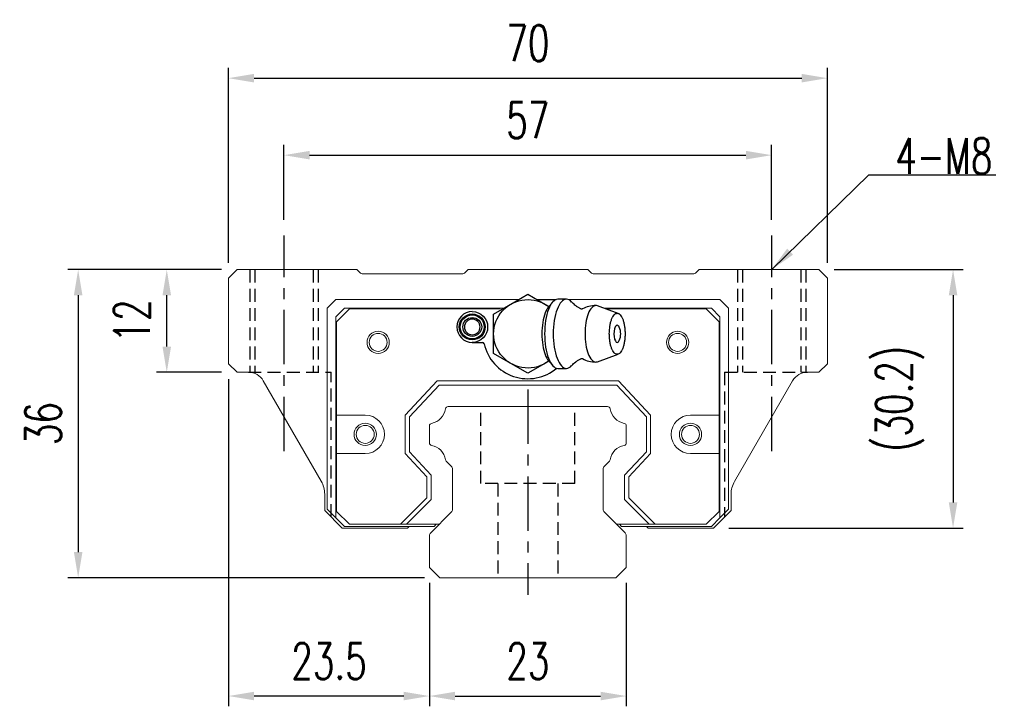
# Model space of a CAD drawing. Header units: millimetres. Extents: x 21 to 336, y 91 to 206.
# Tile 1 of 57: x 21 to 137, y 97 to 177. Entities that reach past the tile are written whole.
import ezdxf

# ---------------------------------------------------------------- set-up
doc = ezdxf.new("R2010")
doc.units = ezdxf.units.MM
doc.header["$PDSIZE"] = -1
doc.linetypes.add('CENTER', pattern=[10.16, 6.35, -1.27, 1.27, -1.27])
doc.linetypes.add('DASHED', pattern=[0.75, 0.5, -0.25])
for name, color, linetype in [('2', 7, 'Continuous'), ('CL', 1, 'CENTER'), ('DIM', 4, 'Continuous'), ('HID', 2, 'DASHED'), ('OUT', 3, 'Continuous')]:
    doc.layers.add(name, color=color, linetype=linetype)
doc.styles.add('DIM-7', font='SIMPLEX.shx', dxfattribs={"width": 0.7, "bigfont": 'chineset.shx'})
doc.dimstyles.new('CNS', dxfattribs={"dimtxt": 3.5, "dimasz": 2.5, "dimexe": 1, "dimexo": 1.5, "dimgap": 0.09, "dimtad": 0, "dimdsep": 46, "dimtxsty": 'DIM-7', "dimcen": 0.09, "dimclrd": 1, "dimclre": 1, "dimclrt": 4, "dimadec": 0, "dimazin": 0, "dimtfac": 1, "dimtix": 1, "dimtmove": 2, "dimatfit": 3, "dimfxl": 1, "dimtvp": 0.971429, "dimtolj": 1, "dimarcsym": 0})

# ---------------------------------------------------------------- blocks, each defined once
blk = doc.blocks.new('*D30')
at = {"layer": 'DEFPOINTS', "color": 0}
for p in [(115.9, 170.21), (45.9, 146.83), (115.9, 146.83)]:
    blk.add_point(p, dxfattribs=at)
at = {"layer": 'DIM', "color": 7, "lineweight": -2}
for p, q in [((45.9, 148.63), (45.9, 171.41)), ((115.9, 148.63), (115.9, 171.41)), ((48.9, 170.21), (112.9, 170.21))]:
    blk.add_line(p, q, dxfattribs=at)
at = {"layer": 'DIM', "color": 7}
for points in [[(48.9, 170.71), (48.9, 169.71), (45.9, 170.21)], [(112.9, 170.71), (112.9, 169.71), (115.9, 170.21)]]:
    blk.add_solid(points, dxfattribs=at)
at = {"layer": 'DIM', "color": 7, "insert": (80.9, 174.29), "char_height": 4.2, "attachment_point": 5, "style": 'DIM-7'}
blk.add_mtext('\\A1;70', dxfattribs=at)
blk = doc.blocks.new('*D31')
at = {"layer": 'DEFPOINTS', "color": 0}
for p in [(109.39, 161.21), (52.39, 151.84), (109.39, 151.84)]:
    blk.add_point(p, dxfattribs=at)
at = {"layer": 'DIM', "color": 7, "lineweight": -2}
for p, q in [((52.39, 153.64), (52.39, 162.41)), ((109.39, 153.64), (109.39, 162.41)), ((55.39, 161.21), (106.39, 161.21))]:
    blk.add_line(p, q, dxfattribs=at)
at = {"layer": 'DIM', "color": 7}
for points in [[(55.39, 161.71), (55.39, 160.71), (52.39, 161.21)], [(106.39, 161.71), (106.39, 160.71), (109.39, 161.21)]]:
    blk.add_solid(points, dxfattribs=at)
at = {"layer": 'DIM', "color": 7, "insert": (80.89, 165.29), "char_height": 4.2, "attachment_point": 5, "style": 'DIM-7'}
blk.add_mtext('\\A1;57', dxfattribs=at)
blk = doc.blocks.new('*D32')
at = {"layer": 'DEFPOINTS', "color": 0}
for p in [(69.39, 113.04), (92.39, 113.04), (92.39, 98.01)]:
    blk.add_point(p, dxfattribs=at)
at = {"layer": 'DIM', "color": 7, "lineweight": -2}
for p, q in [((69.39, 111.24), (69.39, 96.81)), ((92.39, 111.24), (92.39, 96.81)), ((72.39, 98.01), (89.39, 98.01))]:
    blk.add_line(p, q, dxfattribs=at)
at = {"layer": 'DIM', "color": 7}
for points in [[(72.39, 98.51), (72.39, 97.51), (69.39, 98.01)], [(89.39, 98.51), (89.39, 97.51), (92.39, 98.01)]]:
    blk.add_solid(points, dxfattribs=at)
at = {"layer": 'DIM', "color": 7, "insert": (80.89, 102.09), "char_height": 4.2, "attachment_point": 5, "style": 'DIM-7'}
blk.add_mtext('\\A1;23', dxfattribs=at)
blk = doc.blocks.new('*D33')
at = {"layer": 'DEFPOINTS', "color": 0}
for p in [(38.69, 147.84), (46.9, 147.84), (46.9, 135.84)]:
    blk.add_point(p, dxfattribs=at)
at = {"layer": 'DIM', "color": 7, "lineweight": -2}
for p, q in [((45.1, 147.84), (37.49, 147.84)), ((38.69, 138.84), (38.69, 144.84)), ((45.1, 135.84), (37.49, 135.84))]:
    blk.add_line(p, q, dxfattribs=at)
at = {"layer": 'DIM', "color": 7}
for points in [[(38.19, 144.84), (39.19, 144.84), (38.69, 147.84)], [(38.19, 138.84), (39.19, 138.84), (38.69, 135.84)]]:
    blk.add_solid(points, dxfattribs=at)
at = {"layer": 'DIM', "color": 7, "insert": (34.61, 141.84), "char_height": 4.2, "attachment_point": 5, "rotation": 90, "style": 'DIM-7'}
blk.add_mtext('\\A1;12', dxfattribs=at)
blk = doc.blocks.new('*D34')
at = {"layer": 'DEFPOINTS', "color": 0}
for p in [(114.9, 147.84), (102.59, 117.64), (130.59, 117.64)]:
    blk.add_point(p, dxfattribs=at)
at = {"layer": 'DIM', "color": 7, "lineweight": -2}
for p, q in [((116.7, 147.84), (131.79, 147.84)), ((130.59, 144.84), (130.59, 120.64)), ((104.39, 117.64), (131.79, 117.64))]:
    blk.add_line(p, q, dxfattribs=at)
at = {"layer": 'DIM', "color": 7}
for points in [[(130.09, 144.84), (131.09, 144.84), (130.59, 147.84)], [(130.09, 120.64), (131.09, 120.64), (130.59, 117.64)]]:
    blk.add_solid(points, dxfattribs=at)
at = {"layer": 'DIM', "color": 7, "insert": (124.38, 132.74), "char_height": 4.2, "attachment_point": 5, "rotation": 90, "style": 'DIM-7'}
blk.add_mtext('\\A1;(30.2)', dxfattribs=at)
blk = doc.blocks.new('*D35')
at = {"layer": 'DEFPOINTS', "color": 0}
for p in [(46.9, 147.84), (28.33, 111.84), (70.61, 111.84)]:
    blk.add_point(p, dxfattribs=at)
at = {"layer": 'DIM', "color": 7, "lineweight": -2}
for p, q in [((45.1, 147.84), (27.13, 147.84)), ((28.33, 144.84), (28.33, 114.84)), ((68.81, 111.84), (27.13, 111.84))]:
    blk.add_line(p, q, dxfattribs=at)
at = {"layer": 'DIM', "color": 7}
for points in [[(27.83, 144.84), (28.83, 144.84), (28.33, 147.84)], [(27.83, 114.84), (28.83, 114.84), (28.33, 111.84)]]:
    blk.add_solid(points, dxfattribs=at)
at = {"layer": 'DIM', "color": 7, "insert": (24.25, 129.84), "char_height": 4.2, "attachment_point": 5, "rotation": 90, "style": 'DIM-7'}
blk.add_mtext('\\A1;36', dxfattribs=at)
blk = doc.blocks.new('*D36')
at = {"layer": 'DEFPOINTS', "color": 0}
for p in [(45.9, 136.84), (69.39, 113.04), (45.9, 98.01)]:
    blk.add_point(p, dxfattribs=at)
at = {"layer": 'DIM', "color": 7, "lineweight": -2}
for p, q in [((45.9, 135.04), (45.9, 96.81)), ((69.39, 111.24), (69.39, 96.81)), ((66.39, 98.01), (48.9, 98.01))]:
    blk.add_line(p, q, dxfattribs=at)
at = {"layer": 'DIM', "color": 7}
for points in [[(48.9, 98.51), (48.9, 97.51), (45.9, 98.01)], [(66.39, 98.51), (66.39, 97.51), (69.39, 98.01)]]:
    blk.add_solid(points, dxfattribs=at)
at = {"layer": 'DIM', "color": 7, "insert": (57.65, 102.09), "char_height": 4.2, "attachment_point": 5, "style": 'DIM-7'}
blk.add_mtext('\\A1;23.5', dxfattribs=at)

msp = doc.modelspace()

# ---------------------------------------------------------------- linework, layer by layer
at = {"layer": '2', "color": 0, "linetype": 'Continuous'}
for p, q in [((78.895, 143.804), (80.895, 144.959)), ((80.895, 144.959), (82.895, 143.804)), ((81.966, 144.34), (84.185, 144.34)), ((83.757, 144.013), (83.301, 143.471)), ((85.403, 144.382), (84.402, 144.382)), ((85.976, 144.09), (85.974, 144.09)), ((76.895, 142.65), (78.895, 143.804)), ((82.895, 143.804), (83.357, 143.537)), ((91.464, 142.716), (89.018, 143.607)), ((76.895, 140.34), (76.895, 142.65)), ((74.395, 139.34), (75.578, 139.34)), ((76.895, 138.031), (76.895, 140.34)), ((78.895, 136.876), (76.895, 138.031)), ((83.357, 137.143), (82.895, 136.876)), ((83.301, 137.209), (83.757, 136.667)), ((89.018, 137.073), (91.464, 137.964)), ((80.895, 135.721), (78.895, 136.876)), ((82.895, 136.876), (80.895, 135.721)), ((84.402, 136.299), (85.403, 136.299))]:
    msp.add_line(p, q, dxfattribs=at)
at = {"layer": '2', "color": 0, "linetype": 'Continuous', "extrusion": (0, 0, -1)}
for centre, radius, start, end in [((-80.895, 140.34), 4, 232.1994, 127.57717), ((-74.395, 141.14), 1.8, 90, 270), ((-74.395, 141.14), 1.515, 270, 90), ((-74.395, 141.14), 1.4, 270, 90), ((-74.395, 141.14), 1.1, 270, 90), ((-74.395, 141.14), 1.515, 90, 270), ((-74.395, 141.14), 1.4, 90, 270), ((-74.395, 141.14), 1.1, 90, 270)]:
    msp.add_arc(centre, radius, start, end, dxfattribs=at)
at = {"layer": '2', "color": 0, "linetype": 'Continuous'}
for centre, radius, start, end in [((74.395, 141.14), 1.8, 90, 270), ((88.84, 140.34), 3.3, 90, 118.26666), ((74.395, 141.14), 0.918, 90, 270), ((74.395, 141.14), 0.918, 270, 90), ((89.933, 140.34), 1.817, 334.63704, 25.36296), ((75.578, 139.14), 0.2, 12.71981, 90), ((80.895, 140.34), 5.25, 192.71981, 310.13982), ((88.84, 140.34), 3.3, 241.72374, 269.99834)]:
    msp.add_arc(centre, radius, start, end, dxfattribs=at)
for start_param, end_param in [(0, 3.8206669), (5.6040117, 6.2831853)]:
    msp.add_ellipse((91.335, 140.34), major_axis=(0, 1), ratio=0.382683, start_param=start_param, end_param=end_param, dxfattribs=at)
for points, knots in [([(84.402, 144.382), (83.997, 144.382), (83.595, 143.946), (83.022, 142.45), (82.855, 141.398), (82.855, 140.34)], [0, 0, 0, 0, 0.5, 0.5, 1, 1, 1, 1]), ([(86.009, 144.054), (85.818, 144.267), (85.611, 144.382), (84.998, 144.382), (84.596, 143.946), (84.023, 142.45), (83.856, 141.398), (83.856, 140.34)], [0, 0, 0, 0, 0.204178, 0.204178, 0.602089, 0.602089, 1, 1, 1, 1]), ([(87.093, 143.248), (86.994, 143.298), (86.793, 143.409), (86.522, 143.593), (86.288, 143.781), (86.12, 143.939), (86.041, 144.024), (86.012, 144.057)], [0, 0, 0, 0, 0.2043584, 0.4374743, 0.6573003, 0.8634903, 1, 1, 1, 1]), ([(83.305, 143.472), (83.162, 143.302), (83.03, 143.067), (82.675, 142.138), (82.533, 141.242), (82.533, 140.34)], [0, 0, 0, 0, 0.3133047, 0.3133047, 1, 1, 1, 1]), ([(87.275, 143.245), (87.275, 143.245), (87.275, 143.246), (87.231, 143.228), (87.157, 143.225), (87.101, 143.242), (87.096, 143.244), (87.096, 143.245)], [0, 0, 0, 0, 0.0733162, 0.3263169, 0.6168838, 0.8870475, 1, 1, 1, 1]), ([(89.015, 143.607), (88.957, 143.629), (88.899, 143.64), (88.51, 143.64), (88.181, 143.284), (87.713, 142.063), (87.577, 141.204), (87.577, 140.34)], [0, 0, 0, 0, 0.0810935, 0.0810935, 0.5405467, 0.5405467, 1, 1, 1, 1]), ([(90.416, 140.34), (90.416, 140.183), (90.428, 139.869), (90.481, 139.416), (90.566, 138.998), (90.681, 138.632), (90.821, 138.332), (90.981, 138.109), (91.154, 137.971), (91.335, 137.925), (91.515, 137.971), (91.688, 138.109), (91.848, 138.332), (91.988, 138.632), (92.103, 138.998), (92.189, 139.416), (92.241, 139.869), (92.259, 140.34), (92.241, 140.811), (92.189, 141.264), (92.103, 141.682), (91.988, 142.048), (91.848, 142.349), (91.688, 142.572), (91.515, 142.709), (91.335, 142.756), (91.154, 142.709), (90.981, 142.572), (90.821, 142.348), (90.681, 142.048), (90.566, 141.682), (90.452, 141.128), (90.416, 140.653), (90.416, 140.34)], [0, 0, 0, 0, 0.0312594, 0.0625188, 0.0937782, 0.1250376, 0.156297, 0.1875564, 0.2188159, 0.2500753, 0.2813347, 0.3125941, 0.3438535, 0.3751129, 0.4063723, 0.4376317, 0.4688911, 0.5001505, 0.5314099, 0.5626693, 0.5939287, 0.6251882, 0.6564476, 0.687707, 0.7189664, 0.7502258, 0.7814852, 0.8127446, 0.844004, 0.8752634, 0.9065228, 0.9377822, 1, 1, 1, 1]), ([(82.533, 140.34), (82.533, 139.438), (82.675, 138.542), (83.03, 137.613), (83.162, 137.378), (83.305, 137.208)], [0, 0, 0, 0, 0.6866953, 0.6866953, 1, 1, 1, 1]), ([(82.855, 140.34), (82.855, 139.282), (83.022, 138.231), (83.595, 136.734), (83.997, 136.299), (84.402, 136.299)], [0, 0, 0, 0, 0.5, 0.5, 1, 1, 1, 1]), ([(83.856, 140.34), (83.856, 139.282), (84.023, 138.231), (84.596, 136.734), (84.998, 136.299), (85.611, 136.299), (85.818, 136.414), (86.01, 136.627)], [0, 0, 0, 0, 0.3978318, 0.3978318, 0.7956637, 0.7956637, 1, 1, 1, 1]), ([(87.577, 140.34), (87.577, 139.476), (87.713, 138.618), (88.181, 137.396), (88.51, 137.04), (88.899, 137.04), (88.957, 137.051), (89.015, 137.073)], [0, 0, 0, 0, 0.4594533, 0.4594533, 0.9189065, 0.9189065, 1, 1, 1, 1]), ([(86.013, 136.624), (86.03, 136.644), (86.093, 136.715), (86.246, 136.863), (86.482, 137.058), (86.767, 137.256), (86.983, 137.376), (87.093, 137.432)], [0, 0, 0, 0, 0.0852239, 0.2986763, 0.5272696, 0.7723838, 1, 1, 1, 1]), ([(87.096, 137.435), (87.097, 137.437), (87.106, 137.44), (87.17, 137.457), (87.244, 137.45), (87.281, 137.431), (87.278, 137.433), (87.278, 137.433)], [0, 0, 0, 0, 0.1544133, 0.4194337, 0.7435623, 0.9927018, 1, 1, 1, 1])]:
    msp.add_open_spline(points, degree=3, knots=knots, dxfattribs=at)
at = {"layer": 'CL', "color": 0}
for p, q in [((52.395, 126.624), (52.395, 151.84)), ((109.395, 126.624), (109.395, 151.84)), ((80.902, 133.84), (80.902, 109.84))]:
    msp.add_line(p, q, dxfattribs=at)
at = {"layer": 'HID', "color": 0, "ltscale": 3}
for p, q in [((48.395, 147.84), (48.395, 135.84)), ((48.995, 147.84), (48.995, 135.84)), ((55.795, 147.84), (55.795, 135.84)), ((56.395, 147.84), (56.395, 135.84)), ((105.395, 147.84), (105.395, 135.84)), ((105.995, 147.84), (105.995, 135.84)), ((112.795, 147.84), (112.795, 135.84)), ((113.395, 147.84), (113.395, 135.84)), ((48.229, 135.84), (57.895, 135.84)), ((57.895, 118.947), (57.895, 135.84)), ((103.895, 135.84), (103.895, 118.933)), ((103.895, 135.84), (113.561, 135.84)), ((75.402, 122.84), (75.402, 131.84)), ((86.402, 122.84), (86.402, 131.84)), ((86.402, 122.84), (75.402, 122.84)), ((77.402, 122.84), (77.402, 111.84)), ((84.402, 122.84), (84.402, 111.84))]:
    msp.add_line(p, q, dxfattribs=at)
at = {"layer": 'OUT', "color": 0, "linetype": 'Continuous', "lineweight": 15}
for p, q in [((45.948, 146.887), (46.902, 147.84)), ((46.902, 147.84), (60.902, 147.84)), ((60.902, 147.84), (61.255, 147.487)), ((61.609, 147.34), (73.195, 147.34)), ((73.548, 147.487), (73.902, 147.84)), ((73.902, 147.84), (87.902, 147.84)), ((87.902, 147.84), (88.255, 147.487)), ((88.609, 147.34), (100.195, 147.34)), ((100.548, 147.487), (100.902, 147.84)), ((100.902, 147.84), (114.902, 147.84)), ((114.902, 147.84), (115.902, 146.84)), ((45.902, 136.84), (45.902, 146.833)), ((115.902, 146.84), (115.902, 136.84)), ((57.445, 143.34), (58.445, 144.34)), ((58.445, 144.34), (75.645, 144.34)), ((75.645, 144.34), (79.823, 144.34)), ((81.966, 144.34), (84.185, 144.34)), ((85.62, 144.34), (86.145, 144.34)), ((86.145, 144.34), (103.345, 144.34)), ((103.345, 144.34), (104.345, 143.34)), ((57.445, 119.84), (57.445, 143.34)), ((59.445, 143.34), (58.445, 142.34)), ((58.545, 141.74), (60.045, 143.24)), ((75.645, 143.34), (59.445, 143.34)), ((60.045, 143.24), (75.645, 143.24)), ((78.249, 143.34), (75.645, 143.34)), ((75.645, 143.24), (77.645, 143.24)), ((102.345, 143.34), (89.751, 143.34)), ((90.026, 143.24), (101.745, 143.24)), ((101.745, 143.24), (103.245, 141.74)), ((103.345, 142.34), (102.345, 143.34)), ((104.345, 143.34), (104.345, 119.84)), ((58.445, 142.34), (58.445, 118.84)), ((58.545, 130.84), (58.545, 141.74)), ((103.245, 141.74), (103.245, 130.84)), ((103.345, 118.84), (103.345, 142.34)), ((46.902, 135.84), (45.902, 136.84)), ((48.236, 135.84), (46.902, 135.84)), ((114.902, 135.84), (113.568, 135.84)), ((115.902, 136.84), (114.902, 135.84)), ((56.743, 123.106), (49.968, 134.84)), ((66.545, 130.821), (70.293, 134.84)), ((70.293, 134.84), (91.497, 134.84)), ((91.497, 134.84), (95.245, 130.821)), ((111.836, 134.84), (105.047, 123.081)), ((70.51, 134.34), (67.045, 130.624)), ((91.279, 134.34), (70.51, 134.34)), ((94.745, 130.624), (91.279, 134.34)), ((71.571, 131.84), (90.218, 131.84)), ((58.545, 126.34), (58.545, 130.84)), ((61.883, 130.84), (58.545, 130.84)), ((66.545, 126.359), (66.545, 130.821)), ((67.045, 130.624), (67.045, 126.556)), ((94.745, 126.556), (94.745, 130.624)), ((95.245, 130.821), (95.245, 126.359)), ((103.245, 130.84), (99.906, 130.84)), ((103.245, 130.84), (103.245, 126.34)), ((69.395, 127.6), (69.395, 129.58)), ((92.395, 129.58), (92.395, 127.6)), ((58.545, 126.34), (61.883, 126.34)), ((58.545, 119.59), (58.545, 126.34)), ((69.095, 123.624), (66.545, 126.359)), ((67.045, 126.556), (69.595, 123.821)), ((71.948, 124.867), (71.354, 125.461)), ((90.435, 125.461), (89.841, 124.867)), ((92.195, 123.821), (94.745, 126.556)), ((95.245, 126.359), (92.695, 123.624)), ((99.906, 126.34), (103.245, 126.34)), ((103.245, 126.34), (103.245, 119.59)), ((72.095, 119.847), (72.095, 124.513)), ((89.695, 124.513), (89.695, 119.847)), ((69.095, 121.166), (69.095, 123.624)), ((69.595, 123.821), (69.595, 120.958)), ((92.195, 120.958), (92.195, 123.821)), ((92.695, 123.624), (92.695, 121.166)), ((57.145, 121.606), (57.145, 119.69)), ((66.019, 118.09), (69.095, 121.166)), ((69.595, 120.958), (66.726, 118.09)), ((95.063, 118.09), (92.195, 120.958)), ((92.695, 121.166), (95.77, 118.09)), ((104.645, 119.69), (104.645, 121.581)), ((57.145, 119.69), (59.195, 117.64)), ((58.445, 118.84), (57.445, 119.84)), ((102.595, 117.64), (104.645, 119.69)), ((104.345, 119.84), (103.345, 118.84)), ((58.445, 118.84), (59.445, 117.84)), ((60.045, 118.09), (58.545, 119.59)), ((69.541, 117.087), (71.948, 119.494)), ((89.841, 119.494), (92.248, 117.087)), ((103.245, 119.59), (101.745, 118.09)), ((102.345, 117.84), (103.345, 118.84)), ((59.195, 117.64), (66.833, 117.64)), ((59.445, 117.84), (69.941, 117.84)), ((66.019, 118.09), (60.045, 118.09)), ((70.545, 118.09), (66.019, 118.09)), ((70.545, 118.09), (66.726, 118.09)), ((66.833, 117.64), (67.033, 117.84)), ((70.191, 118.09), (69.941, 117.84)), ((95.063, 118.09), (91.245, 118.09)), ((95.77, 118.09), (91.245, 118.09)), ((91.848, 117.84), (91.598, 118.09)), ((91.848, 117.84), (102.345, 117.84)), ((94.757, 117.84), (94.957, 117.64)), ((94.957, 117.64), (102.595, 117.64)), ((101.745, 118.09), (95.77, 118.09)), ((69.395, 113.04), (69.395, 116.733)), ((92.395, 116.733), (92.395, 113.04)), ((70.609, 111.84), (69.395, 113.04)), ((92.395, 113.04), (91.18, 111.84)), ((91.195, 111.84), (70.609, 111.84))]:
    msp.add_line(p, q, dxfattribs=at)
for centre, radius in [((63.395, 139.34), 1.3), ((98.395, 139.34), 1.3), ((63.395, 139.34), 1.05), ((98.395, 139.34), 1.05), ((61.883, 128.59), 1.3), ((61.883, 128.59), 1.05), ((99.906, 128.59), 1.3), ((99.906, 128.59), 1.05)]:
    msp.add_circle(centre, radius, dxfattribs=at)
for centre, radius, start, end in [((61.609, 147.84), 0.5, 225, 270), ((73.195, 147.84), 0.5, 270, 315), ((88.609, 147.84), 0.5, 225, 270), ((100.195, 147.84), 0.5, 270, 315), ((46.302, 146.533), 0.5, 135, 143.12894), ((48.236, 133.84), 2, 30, 90), ((113.568, 133.84), 2, 90, 150), ((69.252, 131.882), 2.044, 280.87121, 351.61737), ((71.571, 131.54), 0.3, 90, 171.61737), ((90.218, 131.54), 0.3, 8.38263, 90), ((92.537, 131.882), 2.044, 188.38263, 259.12879), ((61.883, 128.59), 2.25, 270, 90), ((99.906, 128.59), 2.25, 90, 270), ((69.695, 129.58), 0.3, 100.87121, 180.00001), ((92.095, 129.58), 0.3, 359.99999, 79.12879), ((69.695, 127.6), 0.3, 179.99999, 259.12866), ((69.252, 125.298), 2.044, 9.2089, 79.12866), ((92.537, 125.298), 2.044, 100.87134, 170.79109), ((92.095, 127.6), 0.3, 280.87134, 0.00001), ((71.566, 125.673), 0.3, 189.20891, 225), ((90.223, 125.673), 0.3, 315, 350.79109), ((71.595, 124.513), 0.5, 0, 45), ((90.195, 124.513), 0.5, 135, 180.00001), ((54.145, 121.606), 3, 0, 30), ((107.645, 121.581), 3, 150, 180), ((71.595, 119.847), 0.5, 315, 360), ((90.195, 119.847), 0.5, 179.99999, 225), ((69.895, 116.733), 0.5, 135, 180.00001), ((91.895, 116.733), 0.5, 0, 45)]:
    msp.add_arc(centre, radius, start, end, dxfattribs=at)

# ---------------------------------------------------------------- texts
at = {"layer": 'DIM', "color": 0, "insert": (123.845, 159.017), "char_height": 4.2, "attachment_point": 7, "style": 'DIM-7'}
msp.add_mtext('\\A1;4-M8', dxfattribs=at)

# ---------------------------------------------------------------- dimensions: what is measured, and where the dimension line sits
at = {"layer": 'DIM', "color": 0}
for base, p1, p2, override, picture, middle in [((115.902, 170.207), (45.902, 146.833), (115.902, 146.833), {"dimscale": 1.2, "dimclrd": 7, "dimclre": 7, "dimclrt": 7}, '*D30', (80.902, 174.287)), ((109.395, 161.211), (52.395, 151.84), (109.395, 151.84), {"dimscale": 1.2, "dimclrd": 7, "dimclre": 7, "dimclrt": 7}, '*D31', (80.895, 165.291)), ((45.902, 98.012), (69.395, 113.04), (45.902, 136.84), {"dimscale": 1.2, "dimdec": 1, "dimclrd": 7, "dimclre": 7, "dimclrt": 7}, '*D36', (57.648, 102.092)), ((92.395, 98.012), (69.395, 113.04), (92.395, 113.04), {"dimscale": 1.2, "dimclrd": 7, "dimclre": 7, "dimclrt": 7}, '*D32', (80.895, 102.092))]:
    dim = msp.add_linear_dim(base=base, p1=p1, p2=p2, dimstyle='CNS', override=override, dxfattribs=at)
    dim.commit()
    dim.dimension.update_dxf_attribs({"geometry": picture, "text_midpoint": middle})
for base, p1, p2, picture, middle in [((28.333, 111.84), (46.902, 147.84), (70.609, 111.84), '*D35', (24.253, 129.84)), ((38.688, 147.84), (46.902, 135.84), (46.902, 147.84), '*D33', (34.608, 141.84))]:
    dim = msp.add_linear_dim(base=base, p1=p1, p2=p2, angle=90, dimstyle='CNS', override={"dimscale": 1.2, "dimclrd": 7, "dimclre": 7, "dimclrt": 7}, dxfattribs=at)
    dim.commit()
    dim.dimension.update_dxf_attribs({"geometry": picture, "text_midpoint": middle})
dim = msp.add_linear_dim(base=(130.594, 117.64), p1=(114.902, 147.84), p2=(102.595, 117.64), angle=90, text='(<>)', dimstyle='CNS', override={"dimscale": 1.2, "dimclrd": 7, "dimclre": 7, "dimclrt": 7}, dxfattribs=at)
dim.commit()
dim.dimension.update_dxf_attribs({"geometry": '*D34', "text_midpoint": (124.377, 132.74)})

# ---------------------------------------------------------------- leaders
at = {"layer": 'DIM', "color": 0, "annotation_type": 0, "has_hookline": 1, "hookline_direction": 0, "text_width": 11.76}
msp.add_leader([(109.395, 147.84), (120.737, 158.909), (123.737, 158.909)], dimstyle='CNS', override={"dimscale": 1.2, "dimgap": 0.09, "dimtad": 1, "dimclrd": 7, "dimclre": 4}, dxfattribs=at)

doc.saveas('drawing.dxf')
